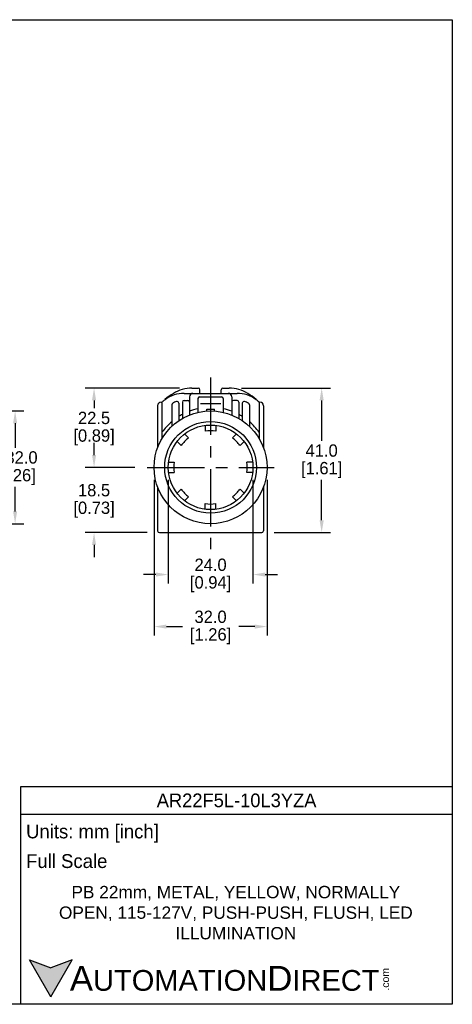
# Model space of a CAD drawing. Header units: inches. Extents: x 3 to 435, y 10 to 289.
# Tile 7 of 7: x 313 to 435, y 10 to 289. Entities that reach past the tile are written whole.
import ezdxf

# ---------------------------------------------------------------- set-up
doc = ezdxf.new("R2010")
doc.units = ezdxf.units.IN
doc.header["$LTSCALE"] = 10
doc.header["$MEASUREMENT"] = 0
doc.linetypes.add('CENTER', pattern=[0.4, 0.25, -0.05, 0.05, -0.05])
for name, color, linetype in [('CENTER', 40, 'CENTER'), ('DIMENSIONS', 140, 'Continuous'), ('TEXT', 140, 'Continuous')]:
    doc.layers.add(name, color=color, linetype=linetype)
doc.styles.add('型式1', font='txt')
doc.dimstyles.get("Standard").update_dxf_attribs({"dimtxt": 3.5, "dimasz": 3.5, "dimexe": 2.5, "dimexo": 3.5, "dimgap": 1, "dimtad": 0, "dimtih": 1, "dimtoh": 1, "dimdec": 1, "dimzin": 0, "dimdsep": 46, "dimtxsty": 'Standard', "dimcen": 0, "dimadec": 0, "dimazin": 0, "dimtfac": 1, "dimtdec": 1, "dimtofl": 0, "dimtmove": 0, "dimatfit": 3, "dimfxl": 1, "dimtolj": 1, "dimtzin": 0, "dimarcsym": 0})

# ---------------------------------------------------------------- blocks, each defined once
blk = doc.blocks.new('*D107')
at = {"layer": 'DEFPOINTS', "color": 0, "transparency": 16777216}
for p in [(371.98, 184.58), (381.21, 143.58), (398.19, 143.58)]:
    blk.add_point(p, dxfattribs=at)
at = {"layer": 'DIMENSIONS', "color": 0, "lineweight": -2, "transparency": 16777216}
for p, q in [((375.48, 184.58), (400.69, 184.58)), ((398.19, 181.08), (398.19, 169.58)), ((398.19, 147.08), (398.19, 158.58)), ((384.71, 143.58), (400.69, 143.58))]:
    blk.add_line(p, q, dxfattribs=at)
at = {"layer": 'DIMENSIONS', "color": 0, "transparency": 16777216}
for points in [[(397.61, 181.08), (398.78, 181.08), (398.19, 184.58)], [(397.61, 147.08), (398.78, 147.08), (398.19, 143.58)]]:
    blk.add_solid(points, dxfattribs=at)
at = {"layer": 'DIMENSIONS', "color": 0, "transparency": 16777216, "char_height": 3.5, "attachment_point": 5}
for s, insert in [('\\A1;41.0', (398.19, 166.83)), ('\\A1;[1.61]', (398.19, 161.33))]:
    blk.add_mtext(s, dxfattribs=dict(at, insert=insert))
blk = doc.blocks.new('*D108')
at = {"layer": 'DEFPOINTS', "color": 0, "transparency": 16777216}
for p in [(354.71, 162.08), (378.71, 162.08), (378.71, 131.66)]:
    blk.add_point(p, dxfattribs=at)
at = {"layer": 'DIMENSIONS', "color": 0, "lineweight": -2, "transparency": 16777216}
for p, q in [((354.71, 158.58), (354.71, 129.16)), ((378.71, 158.58), (378.71, 129.16)), ((351.21, 131.66), (347.71, 131.66)), ((382.21, 131.66), (385.71, 131.66))]:
    blk.add_line(p, q, dxfattribs=at)
at = {"layer": 'DIMENSIONS', "color": 0, "transparency": 16777216}
for points in [[(351.21, 132.24), (351.21, 131.08), (354.71, 131.66)], [(382.21, 132.24), (382.21, 131.08), (378.71, 131.66)]]:
    blk.add_solid(points, dxfattribs=at)
at = {"layer": 'DIMENSIONS', "color": 0, "transparency": 16777216, "char_height": 3.5, "attachment_point": 5}
for s, insert in [('\\A1;24.0', (366.71, 134.41)), ('\\A1;[0.94]', (366.71, 128.91))]:
    blk.add_mtext(s, dxfattribs=dict(at, insert=insert))
blk = doc.blocks.new('*D109')
at = {"layer": 'DEFPOINTS', "color": 0, "transparency": 16777216}
for p in [(350.71, 162.08), (382.71, 162.08), (382.71, 116.9)]:
    blk.add_point(p, dxfattribs=at)
at = {"layer": 'DIMENSIONS', "color": 0, "lineweight": -2, "transparency": 16777216}
for p, q in [((350.71, 158.58), (350.71, 114.4)), ((382.71, 158.58), (382.71, 114.4)), ((354.21, 116.9), (358.71, 116.9)), ((379.21, 116.9), (374.71, 116.9))]:
    blk.add_line(p, q, dxfattribs=at)
at = {"layer": 'DIMENSIONS', "color": 0, "transparency": 16777216}
for points in [[(354.21, 117.48), (354.21, 116.31), (350.71, 116.9)], [(379.21, 117.48), (379.21, 116.31), (382.71, 116.9)]]:
    blk.add_solid(points, dxfattribs=at)
at = {"layer": 'DIMENSIONS', "color": 0, "transparency": 16777216, "char_height": 3.5, "attachment_point": 5}
for s, insert in [('\\A1;32.0', (366.71, 119.65)), ('\\A1;[1.26]', (366.71, 114.15))]:
    blk.add_mtext(s, dxfattribs=dict(at, insert=insert))
blk = doc.blocks.new('*D110')
at = {"layer": 'DEFPOINTS', "color": 0, "transparency": 16777216}
for p in [(333.69, 162.08), (348.71, 162.08), (352.21, 143.58)]:
    blk.add_point(p, dxfattribs=at)
at = {"layer": 'DIMENSIONS', "color": 0, "lineweight": -2, "transparency": 16777216}
for p, q in [((333.69, 165.58), (333.69, 169.08)), ((345.21, 162.08), (331.19, 162.08)), ((348.71, 143.58), (331.19, 143.58)), ((333.69, 140.08), (333.69, 136.58))]:
    blk.add_line(p, q, dxfattribs=at)
at = {"layer": 'DIMENSIONS', "color": 0, "transparency": 16777216}
for points in [[(333.11, 165.58), (334.27, 165.58), (333.69, 162.08)], [(333.11, 140.08), (334.27, 140.08), (333.69, 143.58)]]:
    blk.add_solid(points, dxfattribs=at)
at = {"layer": 'DIMENSIONS', "color": 0, "transparency": 16777216, "char_height": 3.5, "attachment_point": 5}
for s, insert in [('\\A1;18.5', (333.69, 155.58)), ('\\A1;[0.73]', (333.69, 150.08))]:
    blk.add_mtext(s, dxfattribs=dict(at, insert=insert))
blk = doc.blocks.new('*D111')
at = {"layer": 'DEFPOINTS', "color": 0, "transparency": 16777216}
for p in [(287.2, 178.08), (287.2, 146.08), (311.32, 146.08)]:
    blk.add_point(p, dxfattribs=at)
at = {"layer": 'DIMENSIONS', "color": 0, "lineweight": -2, "transparency": 16777216}
for p, q in [((290.7, 178.08), (313.82, 178.08)), ((311.32, 174.58), (311.32, 167.58)), ((311.32, 149.58), (311.32, 156.58)), ((290.7, 146.08), (313.82, 146.08))]:
    blk.add_line(p, q, dxfattribs=at)
at = {"layer": 'DIMENSIONS', "color": 0, "transparency": 16777216}
for points in [[(310.73, 174.58), (311.9, 174.58), (311.32, 178.08)], [(310.73, 149.58), (311.9, 149.58), (311.32, 146.08)]]:
    blk.add_solid(points, dxfattribs=at)
at = {"layer": 'DIMENSIONS', "color": 0, "transparency": 16777216, "char_height": 3.5, "attachment_point": 5}
for s, insert in [('\\A1;%%C32.0', (311.32, 164.83)), ('\\A1;[1.26]', (311.32, 159.33))]:
    blk.add_mtext(s, dxfattribs=dict(at, insert=insert))
blk = doc.blocks.new('*D121')
at = {"layer": 'DEFPOINTS', "color": 0, "transparency": 16777216}
for p in [(333.69, 184.58), (361.44, 184.58), (348.71, 162.08)]:
    blk.add_point(p, dxfattribs=at)
at = {"layer": 'DIMENSIONS', "color": 0, "lineweight": -2, "transparency": 16777216}
for p, q in [((357.94, 184.58), (331.19, 184.58)), ((333.69, 181.08), (333.69, 178.83)), ((333.69, 165.58), (333.69, 167.83)), ((345.21, 162.08), (331.19, 162.08))]:
    blk.add_line(p, q, dxfattribs=at)
at = {"layer": 'DIMENSIONS', "color": 0, "transparency": 16777216}
for points in [[(333.11, 181.08), (334.27, 181.08), (333.69, 184.58)], [(333.11, 165.58), (334.27, 165.58), (333.69, 162.08)]]:
    blk.add_solid(points, dxfattribs=at)
at = {"layer": 'DIMENSIONS', "color": 0, "transparency": 16777216, "char_height": 3.5, "attachment_point": 5}
for s, insert in [('\\A1;22.5', (333.69, 176.08)), ('\\A1;[0.89]', (333.69, 170.58))]:
    blk.add_mtext(s, dxfattribs=dict(at, insert=insert))

msp = doc.modelspace()

# ---------------------------------------------------------------- hatches: boundary and pattern name
at = {"layer": 'TEXT'}
msp.add_hatch(color=256, dxfattribs=at).paths.add_polyline_path([(321.45, 11.8), (327.52, 22.3), (321.45, 20.1), (315.39, 22.3)])

# ---------------------------------------------------------------- linework, layer by layer
for p, q in [((361.44, 184.58), (363.21, 184.58)), ((370.21, 184.58), (371.98, 184.58)), ((359.21, 183.08), (374.21, 183.08)), ((360.71, 182.08), (360.71, 176.91)), ((363.61, 182.08), (369.81, 182.08)), ((363.71, 183.08), (363.71, 184.08)), ((363.71, 183.08), (369.71, 183.08)), ((369.71, 183.08), (369.71, 184.08)), ((372.71, 182.08), (372.71, 176.91)), ((351.71, 179.58), (351.71, 167.65)), ((352.71, 180.58), (352.99, 180.58)), ((352.93, 180.34), (352.93, 170.21)), ((355.71, 179.84), (355.71, 173.7)), ((357.71, 180.26), (357.71, 175.31)), ((358.71, 180.58), (358.71, 175.93)), ((359.21, 181.08), (360.21, 181.08)), ((363.11, 181.58), (363.11, 177.67)), ((369.61, 180.08), (363.81, 180.08)), ((370.31, 181.58), (370.31, 177.67)), ((374.21, 181.08), (373.21, 181.08)), ((374.71, 180.58), (374.71, 175.93)), ((375.71, 180.26), (375.71, 175.31)), ((377.71, 179.84), (377.71, 173.7)), ((380.43, 180.58), (380.71, 180.58)), ((380.49, 180.34), (380.49, 170.21)), ((381.71, 179.58), (381.71, 167.65)), ((365.61, 178.04), (365.61, 178.58)), ((365.61, 178.58), (367.81, 178.58)), ((367.81, 178.04), (367.81, 178.58)), ((365.21, 173.98), (365.21, 172.37)), ((368.21, 173.98), (368.21, 172.37)), ((359.35, 171.56), (360.5, 170.42)), ((374.07, 171.56), (372.93, 170.42)), ((357.23, 169.44), (358.37, 168.29)), ((376.19, 169.44), (375.05, 168.29)), ((354.81, 163.58), (356.42, 163.58)), ((378.62, 163.58), (377, 163.58)), ((354.81, 160.58), (356.42, 160.58)), ((378.62, 160.58), (377, 160.58)), ((351.71, 156.51), (351.71, 144.08)), ((381.71, 156.51), (381.71, 144.08)), ((357.23, 154.72), (358.37, 155.86)), ((359.35, 152.6), (360.5, 153.74)), ((374.07, 152.6), (372.93, 153.74)), ((376.19, 154.72), (375.05, 155.86)), ((365.21, 150.17), (365.21, 151.79)), ((368.21, 150.17), (368.21, 151.79)), ((352.21, 143.58), (381.21, 143.58))]:
    msp.add_line(p, q)
for radius in [16, 13, 12]:
    msp.add_circle((366.71, 162.08), radius)
for centre, radius, start, end in [((361.44, 174.58), 10, 90, 121.7883), ((363.21, 184.08), 0.5, 0, 90), ((370.21, 184.08), 0.5, 90, 180), ((371.98, 174.58), 10, 58.2117, 90), ((366.71, 166.08), 20, 121.7883, 130.3534), ((359.21, 174.08), 9, 90, 126.8699), ((361.71, 182.08), 1, 90, 180), ((363.61, 181.58), 0.5, 90, 180), ((369.81, 181.58), 0.5, 0, 90), ((371.71, 182.08), 1, 0, 90), ((374.21, 174.08), 9, 53.1301, 90), ((366.71, 166.08), 20, 49.6466, 58.2117), ((352.71, 179.58), 1, 90, 180), ((353.43, 180.34), 0.5, 129.5425, 152.1376), ((365.21, 166.08), 19, 126.8699, 129.5425), ((356.21, 179.84), 0.5, 117.5168, 180), ((359.21, 174.08), 7, 107.9485, 117.5168), ((357.21, 180.26), 0.5, 0, 107.9485), ((359.21, 180.58), 0.5, 90, 180), ((360.21, 180.58), 0.5, 360, 90), ((373.21, 180.58), 0.5, 90, 180), ((374.21, 180.58), 0.5, 0, 90), ((376.21, 180.26), 0.5, 72.0515, 180), ((374.21, 174.08), 7, 62.4832, 72.0515), ((377.21, 179.84), 0.5, 0, 62.4832), ((368.21, 166.08), 19, 50.4575, 53.1301), ((379.99, 180.34), 0.5, 27.8624, 50.4575), ((380.71, 179.58), 1, 0, 90), ((366.71, 162.08), 17, 118.0725, 121.9657), ((366.71, 162.08), 17, 102.2258, 110.6673), ((366.71, 162.08), 17, 69.3327, 77.7742), ((366.71, 162.08), 17, 58.0343, 61.9275), ((366.71, 162.08), 17, 130.3202, 144.1421), ((366.71, 162.08), 17, 35.8579, 49.6798), ((366.71, 162.08), 10.4, 81.7073, 98.2927), ((366.71, 162.08), 10.4, 81.7073, 98.2927), ((366.71, 162.08), 10.4, 126.7073, 143.2927), ((366.71, 162.08), 10.4, 36.7073, 53.2927), ((366.71, 162.08), 10.4, 171.7073, 188.2927), ((366.71, 162.08), 10.4, 351.7073, 8.2927), ((366.71, 162.08), 10.4, 216.7073, 233.2927), ((366.71, 162.08), 10.4, 306.7073, 323.2927), ((366.71, 162.08), 10.4, 261.7073, 278.2927), ((352.21, 144.08), 0.5, 180, 270), ((381.21, 144.08), 0.5, 270, 0)]:
    msp.add_arc(centre, radius, start, end)
at = {"layer": 'CENTER', "ltscale": 6.5}
for p, q in [((366.71, 187.58), (366.71, 137.08)), ((348.71, 162.08), (384.71, 162.08))]:
    msp.add_line(p, q, dxfattribs=at)
at = {"layer": 'DEFPOINTS'}
msp.add_lwpolyline([(435.21, 9.71), (3.41, 9.71), (3.41, 289.11), (435.21, 289.11)], close=True, dxfattribs=at)
at = {"layer": 'TEXT'}
for p, q in [((312.95, 71.49), (435.21, 71.49)), ((312.95, 9.71), (312.95, 71.49)), ((435.21, 71.49), (435.21, 9.71)), ((312.95, 63.63), (435.21, 63.63)), ((321.45, 11.8), (315.39, 22.3)), ((315.39, 22.3), (321.45, 20.1)), ((321.45, 11.8), (327.52, 22.3)), ((327.52, 22.3), (321.45, 20.1)), ((435.21, 9.71), (312.95, 9.71))]:
    msp.add_line(p, q, dxfattribs=at)

# ---------------------------------------------------------------- texts
at = {"layer": 'TEXT', "style": '型式1'}
for s, insert, char_height, width, attachment_point in [('{\\fAR MingtiM BIG-5|b0|i0|c136|p49;\\H1.1078x;AR22F5L-10L3YZA}', (374.08, 67.56), 3.5, 122.2564, 5), ('{\\fArial|b0|i0|c0|p34;     \\H1.2x;A\\H0.8333x;UTOMATION\\H1.2x;D\\H0.8333x;IRECT}', (315.39, 17.04), 5.8906, 99.9641, 4)]:
    msp.add_mtext(s, dxfattribs=dict(at, insert=insert, char_height=char_height, width=width, attachment_point=attachment_point))
at = {"layer": 'TEXT'}
for s, insert, char_height, width, attachment_point in [(' Units: mm [inch]', (312.95, 58.17), 3.9271, 141.0618, 4), (' Full Scale', (312.95, 50.32), 3.9271, 140.6787, 4), ('{\\fArial|b0|i0|c0|p34;PB 22mm, METAL, YELLOW, NORMALLY OPEN, 115-127V, PUSH-PUSH, FLUSH, LED ILLUMINATION}', (373.87, 35.7), 3.5, 109.1112, 5)]:
    msp.add_mtext(s, dxfattribs=dict(at, insert=insert, char_height=char_height, width=width, attachment_point=attachment_point))
at = {"layer": 'TEXT', "insert": (415.17, 13.6), "char_height": 2.1206, "width": 6.2841, "attachment_point": 1, "rotation": 90, "style": '型式1'}
msp.add_mtext('{\\fArial|b0|i0|c0|p34;.com}', dxfattribs=at)

# ---------------------------------------------------------------- dimensions: what is measured, and where the dimension line sits
at = {"layer": 'DIMENSIONS'}
for base, p1, p2, picture, middle in [((333.69, 184.58), (348.71, 162.08), (361.44, 184.58), '*D121', (333.69, 173.33)), ((398.19, 143.58), (371.98, 184.58), (381.21, 143.58), '*D107', (398.19, 164.08)), ((333.69, 162.08), (352.21, 143.58), (348.71, 162.08), '*D110', (333.69, 152.83))]:
    dim = msp.add_linear_dim(base=base, p1=p1, p2=p2, angle=90, dimstyle='Standard', override={"dimpost": '\\X'}, dxfattribs=at)
    dim.commit()
    dim.dimension.update_dxf_attribs({"geometry": picture, "text_midpoint": middle})
dim = msp.add_linear_dim(base=(311.32, 146.08), p1=(287.2, 178.08), p2=(287.2, 146.08), angle=90, text='%%C<>', dimstyle='Standard', override={"dimpost": '\\X'}, dxfattribs=at)
dim.commit()
dim.dimension.update_dxf_attribs({"geometry": '*D111', "text_midpoint": (311.32, 162.08)})
for base, p1, p2, picture, middle in [((378.71, 131.66), (354.71, 162.08), (378.71, 162.08), '*D108', (366.71, 131.66)), ((382.71, 116.9), (350.71, 162.08), (382.71, 162.08), '*D109', (366.71, 116.9))]:
    dim = msp.add_linear_dim(base=base, p1=p1, p2=p2, dimstyle='Standard', override={"dimpost": '\\X'}, dxfattribs=at)
    dim.commit()
    dim.dimension.update_dxf_attribs({"geometry": picture, "text_midpoint": middle})

doc.saveas('drawing.dxf')
